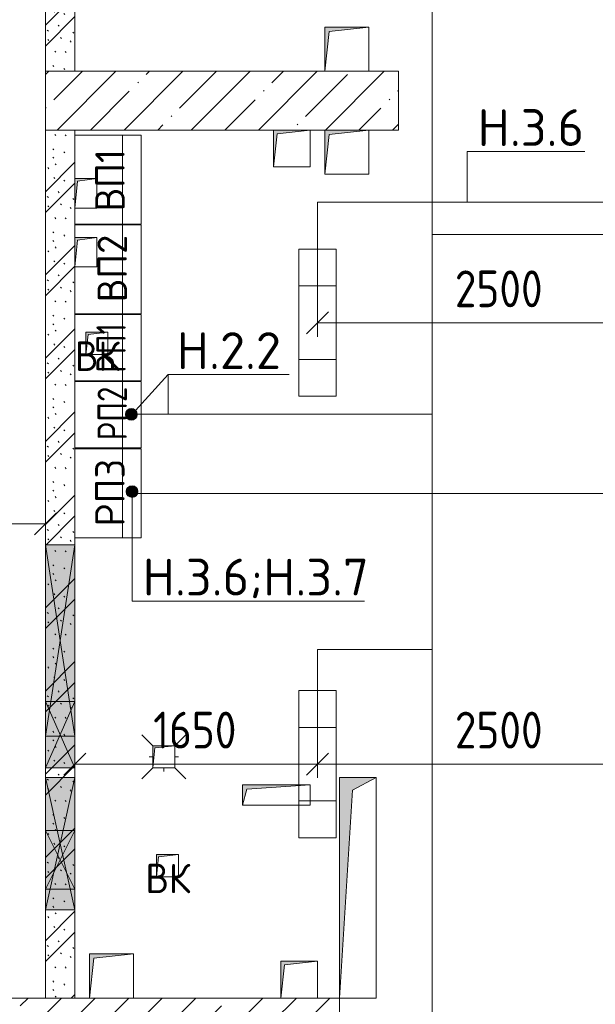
# Model space of a CAD drawing. Header units: millimetres. Extents: x -32229 to 170644, y -13689 to 125138.
# Tile 163 of 208: x 30960 to 34875, y 97808 to 104500. Entities that reach past the tile are written whole.
import ezdxf

# ---------------------------------------------------------------- set-up
doc = ezdxf.new("R2010")
doc.units = ezdxf.units.MM
for name, color, linetype, lineweight in [('A-ANNO-DIMS', 7, 'Continuous', 9), ('A-ANNO-DIMS-200', 7, 'Continuous', 9), ('A-ANNO-NOTE', 7, 'Continuous', 18), ('A-DETL-GENF', 7, 'Continuous', 18), ('A-DETL-THIN', 7, 'Continuous', 9), ('A-GLAZ', 7, 'Continuous', 18), ('A-WALL-PATT', 7, 'Continuous', 40), ('G-ANNO-TEXT', 7, 'Continuous', 9), ('I-WALL', 7, 'Continuous', 18), ('M-EQPM', 7, 'Continuous', 18), ('P-SANR-FIXT', 7, 'Continuous', 18), ('S-COLS', 7, 'Continuous', 18)]:
    doc.layers.add(name, color=color, linetype=linetype, lineweight=lineweight)
doc.layers.add('A-DETL', color=7, linetype='Continuous', lineweight=9, true_color=0x00a600)
doc.styles.add('GOST Common', font='GOST_Common.ttf', dxfattribs={"height": 200})
doc.styles.add('GOST Common_2', font='GOST_Common.ttf', dxfattribs={"width": 0.8, "height": 200})
doc.styles.add('GOST Common_6', font='GOST_Common.ttf', dxfattribs={"width": 0.9, "height": 250})
doc.styles.add('ISOCPEUR', font='isocpeur.ttf', dxfattribs={"height": 250})
doc.dimstyles.new('ГОСТ_2_5_мм2', dxfattribs={"dimscale": 304.8, "dimtxt": 251.428749, "dimasz": 0.492126, "dimexe": 0.492126, "dimexo": 0.656168, "dimgap": 0.098425, "dimtad": 1, "dimdec": 0, "dimdsep": 46, "dimtxsty": 'GOST Common_6', "dimblk1": 'OBLIQUE', "dimblk2": 'OBLIQUE', "dimsah": 1, "dimcen": 0.09, "dimazin": 2, "dimtfac": 1, "dimtdec": 4, "dimtix": 1, "dimtmove": 0, "dimatfit": 3, "dimfxl": 1, "dimtvp": 1, "dimtolj": 1, "dimtzin": 0, "dimarcsym": 2})
doc.dimstyles.new('ГОСТ_2_5_мм2_1', dxfattribs={"dimscale": 304.8, "dimtxt": 251.428749, "dimasz": 0.492126, "dimexe": 0.492126, "dimexo": 0.656168, "dimgap": 0.098425, "dimtad": 1, "dimdec": 0, "dimdsep": 46, "dimtxsty": 'GOST Common_6', "dimblk1": 'OBLIQUE', "dimblk2": 'OBLIQUE', "dimsah": 1, "dimcen": 0.09, "dimazin": 2, "dimtfac": 1, "dimtdec": 4, "dimtix": 1, "dimtmove": 0, "dimatfit": 3, "dimfxl": 1, "dimtvp": 1, "dimtolj": 1, "dimtzin": 0, "dimarcsym": 2})
pattern_1 = [(135, (300.56, 377.28), (-565.6854, 6e-14), [10, -790]), (135, (349.8, 474.73), (-565.6854, 6e-14), [10, -790]), (135, (423.93, 473.06), (-565.6854, 6e-14), [10, -790]), (135, (229.92, 447.9), (-565.6854, 6e-14), [10, -790]), (135, (155.08, 447.9), (-565.6854, 6e-14), [10, -790]), (135, (114.9, 369.03), (-565.6854, 6e-14), [10, -790]), (135, (132.43, 285.8), (-565.6854, 6e-14), [10, -790]), (135, (214.66, 322), (-565.6854, 6e-14), [10, -790]), (135, (198.16, 261.88), (-565.6854, 6e-14), [10, -790]), (135, (45.2, 272.9), (-565.6854, 6e-14), [10, -790]), (135, (42.32, 336.16), (-565.6854, 6e-14), [10, -790]), (135, (92.26, 192.24), (-565.6854, 6e-14), [10, -790]), (135, (7.07, 149.2), (-565.6854, 6e-14), [10, -790]), (135, (80.6, 95.1), (-565.6854, 6e-14), [10, -790]), (135, (79.53, 36.94), (-565.6854, 6e-14), [10, -790]), (135, (153.87, 74.56), (-565.6854, 6e-14), [10, -790]), (135, (228.35, 124.8), (-565.6854, 6e-14), [10, -790]), (135, (279.75, 180.4), (-565.6854, 6e-14), [10, -790]), (135, (282.9, 31.63), (-565.6854, 6e-14), [10, -790]), (135, (377.38, 53.45), (-565.6854, 6e-14), [10, -790]), (135, (352.28, 102.7), (-565.6854, 6e-14), [10, -790]), (135, (354.05, 0), (-565.6854, 6e-14), [10, -790]), (135, (553.23, 16.45), (-565.6854, 6e-14), [10, -790]), (135, (542.38, 63.45), (-565.6854, 6e-14), [10, -790]), (135, (536.58, 239.3), (-565.6854, 6e-14), [10, -790]), (135, (475.85, 203.9), (-565.6854, 6e-14), [10, -790]), (135, (475.85, 316.54), (-565.6854, 6e-14), [10, -790]), (135, (520.8, 408.7), (-565.6854, 6e-14), [10, -790]), (135, (551.1, 470.8), (-565.6854, 6e-14), [10, -790]), (135, (235.25, 537.93), (-565.6854, 6e-14), [10, -790]), (135, (407.25, 547.65), (-565.6854, 6e-14), [10, -790]), (135, (94.5, 558.6), (-565.6854, 6e-14), [10, -790]), (135, (46.4, 532.3), (-565.6854, 6e-14), [10, -790]), (135, (85.56, 465.04), (-565.6854, 6e-14), [10, -790]), (135, (355.53, 181.14), (-565.6854, 6e-14), [10, -790]), (135, (362.23, 243.6), (-565.6854, 6e-14), [10, -790]), (135, (413.45, 344.1), (-565.6854, 6e-14), [10, -790]), (135, (286.3, 273.25), (-565.6854, 6e-14), [10, -790]), (135, (423.02, 263.72), (-565.6854, 6e-14), [10, -790]), (135, (162.94, 190.2), (-565.6854, 6e-14), [10, -790]), (135, (470.25, 120.93), (-565.6854, 6e-14), [10, -790]), (135, (484.48, 9.78), (-565.6854, 6e-14), [10, -790]), (45, (0, 212.13), (-565.6854, 0), []), (45, (212.13, 0), (-565.6854, 0), []), (45, (353.55, 0), (-565.6854, 0), []), (45, (0, 353.55), (-565.6854, 0), [])]
pattern_2 = [(45, (0, 0), (-228.0985, 228.0985), []), (45, (228.1, 0), (-228.0985, 228.0985), [403.225, -80.645, 6.706, -73.939])]

# ---------------------------------------------------------------- blocks, each defined once
blk = doc.blocks.new('АР_Отверстие прямоугольное - ОВВ-7410997--01 ЭО')
at = {"layer": 'A-GLAZ', "lineweight": 13, "true_color": 0xf0f0f0}
blk.add_hatch(color=7, dxfattribs=at).paths.add_polyline_path([(-525, -100), (775, -100), (775, 100), (-525, 100)])
at = {"layer": 'A-GLAZ', "color": 253, "lineweight": 5, "true_color": 0xaaaaaa}
for p, q in [((-525, 100), (-290, 63.8)), ((775, 100), (-290, -63.8)), ((-290, 63.8), (775, -100)), ((-290, -63.8), (-525, -100))]:
    blk.add_line(p, q, dxfattribs=at)
at = {"layer": 'A-GLAZ', "color": 253, "lineweight": 13, "true_color": 0xaaaaaa}
for p, q in [((-290, 100), (-525, 100)), ((-525, 100), (-525, -100)), ((-525, 100), (-525, -100)), ((775, 100), (-290, 100)), ((775, -100), (775, 100)), ((775, 100), (775, -100)), ((-525, -100), (-290, -100)), ((-290, -100), (775, -100))]:
    blk.add_line(p, q, dxfattribs=at)
blk = doc.blocks.new('АР_Канал вертикальный прямоугольный - ВК-5403405--01 ЭО')
at = {"layer": 'M-EQPM', "lineweight": 13, "true_color": 0xe2e2e2}
blk.add_hatch(color=254, dxfattribs=at).paths.add_polyline_path([(-75, -75), (-60, 60), (75, 75), (-75, 75)])
at = {"layer": 'M-EQPM', "color": 253, "lineweight": 13, "true_color": 0xaaaaaa}
for p, q in [((75, 75), (-75, 75)), ((-75, 75), (-75, -75)), ((75, 75), (-75, 75)), ((-75, 75), (-75, -75)), ((-75, -75), (-75, 75)), ((-75, 75), (75, 75)), ((-60, 60), (75, 75)), ((-60, 60), (75, 75)), ((75, -75), (75, 75)), ((75, 75), (75, -75)), ((-75, -75), (-60, 60)), ((-75, -75), (-60, 60)), ((-75, -75), (75, -75)), ((75, -75), (-75, -75))]:
    blk.add_line(p, q, dxfattribs=at)
blk = doc.blocks.new('АР_Отверстие прямоугольное - ОВВ-5457582--01 ЭО')
at = {"layer": 'A-GLAZ', "lineweight": 13, "true_color": 0xf0f0f0}
blk.add_hatch(color=7, dxfattribs=at).paths.add_polyline_path([(350, 100), (-100, 100), (-100, -100), (350, -100)])
at = {"layer": 'A-GLAZ', "color": 253, "lineweight": 5, "true_color": 0xaaaaaa}
for p, q in [((350, 100), (-100, -100)), ((-100, 100), (350, -100))]:
    blk.add_line(p, q, dxfattribs=at)
at = {"layer": 'A-GLAZ', "color": 253, "lineweight": 13, "true_color": 0xaaaaaa}
for p, q in [((350, 100), (-100, 100)), ((-100, 100), (-100, -100)), ((-100, 100), (-100, -100)), ((350, -100), (350, 100)), ((350, 100), (350, -100)), ((-100, -100), (350, -100))]:
    blk.add_line(p, q, dxfattribs=at)
blk = doc.blocks.new('АР_Отверстие прямоугольное - ВК-4080954--01 ЭО')
at = {"layer": 'A-GLAZ', "lineweight": 13, "true_color": 0xf0f0f0}
blk.add_hatch(color=7, dxfattribs=at).paths.add_polyline_path([(575, 100), (-325, 100), (-325, -100), (575, -100)])
at = {"layer": 'A-GLAZ', "color": 253, "lineweight": 5, "true_color": 0xaaaaaa}
for p, q in [((575, 100), (-325, -100)), ((-325, 100), (575, -100))]:
    blk.add_line(p, q, dxfattribs=at)
at = {"layer": 'A-GLAZ', "color": 253, "lineweight": 13, "true_color": 0xaaaaaa}
for p, q in [((575, 100), (-325, 100)), ((-325, 100), (-325, -100)), ((-325, 100), (-325, -100)), ((575, -100), (575, 100)), ((575, 100), (575, -100)), ((-325, -100), (575, -100))]:
    blk.add_line(p, q, dxfattribs=at)
blk = doc.blocks.new('АР_Трап - 100-100-2797955--01 ЭО')
at = {"layer": 'P-SANR-FIXT', "color": 253, "lineweight": 13, "true_color": 0xaaaaaa}
for p, q in [((-75, 75), (-150, 150)), ((75, 75), (150, 150)), ((0, 75), (0, 100)), ((-100, 0), (-75, 0)), ((75, 0), (100, 0)), ((-75, -75), (-150, -150)), ((0, -100), (0, -75)), ((75, -75), (150, -150))]:
    blk.add_line(p, q, dxfattribs=at)
blk = doc.blocks.new('АР_Отверстие прямоугольное - ВК-7411135--01 ЭО')
at = {"layer": 'A-GLAZ', "lineweight": 13, "true_color": 0xf0f0f0}
blk.add_hatch(color=7, dxfattribs=at).paths.add_polyline_path([(-75, -100), (325, -100), (325, 100), (-75, 100)])
at = {"layer": 'A-GLAZ', "color": 253, "lineweight": 5, "true_color": 0xaaaaaa}
for p, q in [((325, 100), (-75, -100)), ((-75, 100), (325, -100))]:
    blk.add_line(p, q, dxfattribs=at)
at = {"layer": 'A-GLAZ', "color": 253, "lineweight": 13, "true_color": 0xaaaaaa}
for p, q in [((325, 100), (-75, 100)), ((-75, 100), (-75, -100)), ((-75, 100), (-75, -100)), ((325, -100), (325, 100)), ((325, 100), (325, -100)), ((-75, -100), (325, -100))]:
    blk.add_line(p, q, dxfattribs=at)
blk = doc.blocks.new('АР_Канал вертикальный прямоугольный - ВК-6387979--01 ЭО')
at = {"layer": 'M-EQPM', "lineweight": 13, "true_color": 0xe2e2e2}
blk.add_hatch(color=254, dxfattribs=at).paths.add_polyline_path([(-125, -750), (-37.5, 662.5), (125, 750), (-125, 750), (-125, -489.5)])
at = {"layer": 'M-EQPM', "color": 253, "lineweight": 13, "true_color": 0xaaaaaa}
for p, q in [((125, 750), (-125, 750)), ((-125, 750), (-125, -750)), ((125, 750), (-125, 750)), ((-125, 750), (-125, -750)), ((-125, -750), (-125, 750)), ((-125, 750), (125, 750)), ((-37.5, 662.5), (125, 750)), ((-37.5, 662.5), (125, 750)), ((125, -750), (125, 750)), ((125, 750), (125, -750)), ((-125, -750), (-37.5, 662.5)), ((-125, -750), (-37.5, 662.5)), ((-125, -750), (125, -750)), ((125, -750), (-125, -750))]:
    blk.add_line(p, q, dxfattribs=at)
blk = doc.blocks.new('АР_Канал вертикальный прямоугольный - ВК-6387307--01 ЭО')
at = {"layer": 'M-EQPM', "lineweight": 13, "true_color": 0xe2e2e2}
blk.add_hatch(color=254, dxfattribs=at).paths.add_polyline_path([(-125, -125), (-100, 100), (125, 125), (-125, 125)])
at = {"layer": 'M-EQPM', "color": 253, "lineweight": 13, "true_color": 0xaaaaaa}
for p, q in [((125, 125), (-125, 125)), ((-125, 125), (-125, -125)), ((125, 125), (-125, 125)), ((-125, 125), (-125, -125)), ((-125, -125), (-125, 125)), ((-125, 125), (125, 125)), ((-125, -125), (-100, 100)), ((-125, -125), (-100, 100)), ((-100, 100), (125, 125)), ((-100, 100), (125, 125)), ((125, -125), (125, 125)), ((125, 125), (125, -125)), ((-125, -125), (125, -125)), ((125, -125), (-125, -125))]:
    blk.add_line(p, q, dxfattribs=at)
blk = doc.blocks.new('АР_Канал вертикальный прямоугольный - ВК-6387322--01 ЭО')
at = {"layer": 'M-EQPM', "lineweight": 13, "true_color": 0xe2e2e2}
blk.add_hatch(color=254, dxfattribs=at).paths.add_polyline_path([(-150, -150), (-120, 120), (150, 150), (-150, 150)])
at = {"layer": 'M-EQPM', "color": 253, "lineweight": 13, "true_color": 0xaaaaaa}
for p, q in [((150, 150), (-150, 150)), ((-150, 150), (-150, -150)), ((150, 150), (-150, 150)), ((-150, 150), (-150, -150)), ((-150, -150), (-150, 150)), ((-150, 150), (150, 150)), ((-120, 120), (150, 150)), ((-120, 120), (150, 150)), ((150, -150), (150, 150)), ((150, 150), (150, -150)), ((-150, -150), (-120, 120)), ((-150, -150), (-120, 120)), ((-150, -150), (150, -150)), ((150, -150), (-150, -150))]:
    blk.add_line(p, q, dxfattribs=at)
blk = doc.blocks.new('АР_Канал вертикальный прямоугольный - ВК-5351649--01 ЭО')
at = {"layer": 'M-EQPM', "lineweight": 13, "true_color": 0xe2e2e2}
blk.add_hatch(color=254, dxfattribs=at).paths.add_polyline_path([(-75, -75), (-60, 60), (75, 75), (-75, 75)])
at = {"layer": 'M-EQPM', "color": 253, "lineweight": 13, "true_color": 0xaaaaaa}
for p, q in [((75, 75), (-75, 75)), ((-75, 75), (-75, -75)), ((75, 75), (-75, 75)), ((-75, 75), (-75, -75)), ((-75, -75), (-75, 75)), ((-75, 75), (75, 75)), ((-60, 60), (75, 75)), ((-60, 60), (75, 75)), ((75, -75), (75, 75)), ((75, 75), (75, -75)), ((-75, -75), (-60, 60)), ((-75, -75), (-60, 60)), ((-75, -75), (75, -75)), ((75, -75), (-75, -75))]:
    blk.add_line(p, q, dxfattribs=at)
blk = doc.blocks.new('АР_Канал вертикальный прямоугольный - ВК-6387728--01 ЭО')
at = {"layer": 'M-EQPM', "lineweight": 13, "true_color": 0xe2e2e2}
blk.add_hatch(color=254, dxfattribs=at).paths.add_polyline_path([(-75, -75), (-60, 60), (75, 75), (-75, 75)])
at = {"layer": 'M-EQPM', "color": 253, "lineweight": 13, "true_color": 0xaaaaaa}
for p, q in [((75, 75), (-75, 75)), ((-75, 75), (-75, -75)), ((75, 75), (-75, 75)), ((-75, 75), (-75, -75)), ((-75, -75), (-75, 75)), ((-75, 75), (75, 75)), ((-60, 60), (75, 75)), ((-60, 60), (75, 75)), ((75, -75), (75, 75)), ((75, 75), (75, -75)), ((-75, -75), (-60, 60)), ((-75, -75), (-60, 60)), ((-75, -75), (75, -75)), ((75, -75), (-75, -75))]:
    blk.add_line(p, q, dxfattribs=at)
blk = doc.blocks.new('АР_Канал вертикальный прямоугольный - ЭОМ-5776254--01 ЭО')
at = {"layer": 'M-EQPM', "lineweight": 13, "true_color": 0xe2e2e2}
blk.add_hatch(color=254, dxfattribs=at).paths.add_polyline_path([(-75, -100), (-57.5, 82.5), (75, 100), (-75, 100)])
at = {"layer": 'M-EQPM', "color": 253, "lineweight": 13, "true_color": 0xaaaaaa}
for p, q in [((75, 100), (-75, 100)), ((-75, 100), (-75, -100)), ((75, 100), (-75, 100)), ((-75, 100), (-75, -100)), ((-75, -100), (-75, 100)), ((-75, 100), (75, 100)), ((-75, -100), (-57.5, 82.5)), ((-75, -100), (-57.5, 82.5)), ((-57.5, 82.5), (75, 100)), ((-57.5, 82.5), (75, 100)), ((75, -100), (75, 100)), ((75, 100), (75, -100)), ((-75, -100), (75, -100)), ((75, -100), (-75, -100))]:
    blk.add_line(p, q, dxfattribs=at)
blk = doc.blocks.new('АР_Канал вертикальный прямоугольный - О-6387982--01 ЭО')
at = {"layer": 'M-EQPM', "lineweight": 13, "true_color": 0xe2e2e2}
blk.add_hatch(color=254, dxfattribs=at).paths.add_polyline_path([(-230, -70), (-200, 40), (230, 70), (-230, 70)])
at = {"layer": 'M-EQPM', "color": 253, "lineweight": 13, "true_color": 0xaaaaaa}
for p, q in [((230, 70), (-230, 70)), ((-230, 70), (-230, -70)), ((230, 70), (-230, 70)), ((-230, 70), (-230, -70)), ((-230, -70), (-230, 70)), ((-230, 70), (230, 70)), ((-200, 40), (230, 70)), ((-200, 40), (230, 70)), ((230, -70), (230, 70)), ((230, 70), (230, -70)), ((-230, -70), (-200, 40)), ((-230, -70), (-200, 40)), ((-230, -70), (230, -70)), ((230, -70), (-230, -70))]:
    blk.add_line(p, q, dxfattribs=at)
blk = doc.blocks.new('Наметкина 10_РД_АР_П_rvt-1--01 ЭО')
at = {"layer": 'A-WALL-PATT', "lineweight": 5, "true_color": 0xaaaaaa}
h = blk.add_hatch(dxfattribs=at)
h.set_pattern_fill('FP_6', color=253, style=0, pattern_type=2)
h.set_pattern_definition(pattern_1)
h.paths.add_polyline_path([(31335.3, 104150), (31335.3, 110050), (31135.3, 110050), (31135.3, 104150)])
h = blk.add_hatch(dxfattribs=at)
h.set_pattern_fill('FP_6', color=253, style=0, pattern_type=2)
h.set_pattern_definition(pattern_1)
h.paths.add_polyline_path([(31335.3, 97850), (31335.3, 103750), (31135.3, 103750), (31135.3, 97850)])
at = {"layer": 'S-COLS', "lineweight": 5, "true_color": 0xaaaaaa}
h = blk.add_hatch(dxfattribs=at)
h.set_pattern_fill('FP_1', color=253, style=0, pattern_type=2)
h.set_pattern_definition(pattern_2)
h.paths.add_polyline_path([(31135.3, 103750), (33535.3, 103750), (33535.3, 104150), (31135.3, 104150), (31135.3, 103893.1)])
h = blk.add_hatch(dxfattribs=at)
h.set_pattern_fill('FP_1', color=253, style=0, pattern_type=2)
h.set_pattern_definition(pattern_2)
h.paths.add_polyline_path([(33135.3, 97450), (33135.3, 97850), (30735.3, 97850), (30735.3, 97450), (32985.3, 97450)])
at = {"layer": 'I-WALL', "color": 253, "lineweight": 13, "true_color": 0xaaaaaa}
for p, q in [((31135.3, 105050), (31135.3, 104150)), ((31335.3, 104150), (31335.3, 105050)), ((31135.3, 104150), (31335.3, 104150)), ((31135.3, 103750), (31135.3, 100930)), ((31335.3, 103750), (31135.3, 103750)), ((31335.3, 103420), (31335.3, 103750)), ((31335.3, 103020), (31335.3, 103220)), ((31335.3, 100930), (31335.3, 102820)), ((31135.3, 100930), (31135.3, 99865)), ((31335.3, 99865), (31335.3, 100930)), ((31135.3, 99865), (31135.3, 99630)), ((31335.3, 99630), (31335.3, 99865)), ((31135.3, 99630), (31135.3, 99415)), ((31335.3, 99415), (31335.3, 99630)), ((31135.3, 99415), (31135.3, 99350)), ((31335.3, 99350), (31335.3, 99415)), ((31135.3, 99350), (31135.3, 98990)), ((31335.3, 98990), (31335.3, 99350)), ((31135.3, 98990), (31135.3, 98590)), ((31335.3, 98590), (31335.3, 98990)), ((31135.3, 98590), (31135.3, 98450)), ((31335.3, 98450), (31335.3, 98590)), ((31135.3, 98450), (31135.3, 97850)), ((31335.3, 97850), (31335.3, 98450)), ((31135.3, 97850), (31335.3, 97850))]:
    blk.add_line(p, q, dxfattribs=at)
at = {"layer": 'S-COLS', "color": 253, "lineweight": 15, "true_color": 0xaaaaaa}
for p, q in [((33035.3, 104150), (31135.3, 104150)), ((31135.3, 104150), (31135.3, 103750)), ((33535.3, 104150), (33335.3, 104150)), ((33535.3, 103750), (33535.3, 104150)), ((31135.3, 103750), (32685.3, 103750)), ((32935.3, 103750), (33035.3, 103750)), ((33335.3, 103750), (33535.3, 103750)), ((31435.3, 97850), (30735.3, 97850)), ((32735.3, 97850), (31735.3, 97850)), ((33135.3, 97850), (32985.3, 97850)), ((33135.3, 97450), (33135.3, 97850))]:
    blk.add_line(p, q, dxfattribs=at)
at = {"layer": 'A-GLAZ', "color": 253, "lineweight": 13, "true_color": 0xaaaaaa}
for name, p, rotation in [('АР_Отверстие прямоугольное - ОВВ-7410997--01 ЭО', (31235.3, 100155), 89.99999999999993), ('АР_Отверстие прямоугольное - ОВВ-5457582--01 ЭО', (31235.3, 99765), 269.9999999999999), ('АР_Отверстие прямоугольное - ВК-4080954--01 ЭО', (31235.3, 99025), 269.9999999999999), ('АР_Отверстие прямоугольное - ВК-7411135--01 ЭО', (31235.3, 98665), 89.99999999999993)]:
    blk.add_blockref(name, p, dxfattribs=dict(at, rotation=rotation))
at = {"layer": 'M-EQPM', "color": 253, "lineweight": 13, "true_color": 0xaaaaaa}
for name, p in [('АР_Канал вертикальный прямоугольный - ВК-6387322--01 ЭО', (33185.3, 104300)), ('АР_Канал вертикальный прямоугольный - ВК-6387307--01 ЭО', (32810.3, 103625)), ('АР_Канал вертикальный прямоугольный - ВК-6387322--01 ЭО', (33185.3, 103600)), ('АР_Канал вертикальный прямоугольный - ЭОМ-5776254--01 ЭО', (31410.3, 103320)), ('АР_Канал вертикальный прямоугольный - ЭОМ-5776254--01 ЭО', (31410.3, 102920)), ('АР_Канал вертикальный прямоугольный - ВК-5351649--01 ЭО', (31485.3, 102300)), ('АР_Канал вертикальный прямоугольный - ВК-5403405--01 ЭО', (31940.3, 99490)), ('АР_Канал вертикальный прямоугольный - ВК-6387979--01 ЭО', (33260.3, 98600)), ('АР_Канал вертикальный прямоугольный - О-6387982--01 ЭО', (32705.3, 99230)), ('АР_Канал вертикальный прямоугольный - ВК-6387728--01 ЭО', (31965.3, 98750)), ('АР_Канал вертикальный прямоугольный - ВК-6387322--01 ЭО', (31585.3, 98000)), ('АР_Канал вертикальный прямоугольный - ВК-6387307--01 ЭО', (32860.3, 97975))]:
    blk.add_blockref(name, p, dxfattribs=at)
at = {"layer": 'P-SANR-FIXT', "color": 253, "lineweight": 13, "true_color": 0xaaaaaa}
blk.add_blockref('АР_Трап - 100-100-2797955--01 ЭО', (31940.3, 99490), dxfattribs=at)
at = {"layer": 'A-ANNO-NOTE', "color": 253, "lineweight": 5, "true_color": 0xaaaaaa, "char_height": 200, "width": 344, "attachment_point": 5, "line_spacing_factor": 1.022766, "style": 'GOST Common'}
for insert in [(31488.1, 102212.7), (31968.1, 98662.7)]:
    blk.add_mtext('\\pt2540,5080,7620,10160,12700,15240,17780,20320,22860,25400,27940,30480,33020,35560,38100,40640,43180,45720,48260,50800,53340,55880,58420,60960,63500,66040,68580,71120,73660,76200,78740,81280;ВК', dxfattribs=dict(at, insert=insert))
blk = doc.blocks.new('DIMBLOCK189--01 ЭО')
at = {"layer": 'A-ANNO-DIMS-200'}
for p, q in [((28134.9, 101003.2), (28134.9, 101223.1)), ((31135.3, 100979.1), (31135.3, 101223.1)), ((28134.9, 101073.1), (28209.9, 101148.1)), ((31135.3, 101073.1), (31210.3, 101148.1)), ((28134.9, 101073.1), (28059.9, 100998.1)), ((28134.9, 101073.1), (31135.3, 101073.1)), ((28134.9, 101073.1), (28134.9, 101003.2)), ((31135.3, 101073.1), (31060.3, 100998.1)), ((31135.3, 101073.1), (31135.3, 100979.1))]:
    blk.add_line(p, q, dxfattribs=at)
at = {"layer": 'A-ANNO-DIMS-200', "color": 0, "insert": (29319.7, 101429.8), "char_height": 250, "width": 756.843, "attachment_point": 1, "line_spacing_factor": 1.022761, "style": 'GOST Common_6'}
blk.add_mtext('3000', dxfattribs=at)
blk = doc.blocks.new('_Oblique')
at = {"color": 0, "linetype": 'ByBlock', "lineweight": -2}
blk.add_line((-0.5, -0.5), (0.5, 0.5), dxfattribs=at)
blk = doc.blocks.new('DIMBLOCK331--01 ЭО')
at = {"layer": 'A-ANNO-DIMS-200'}
for p, q in [((32985, 102344.9), (32985, 102588.9)), ((35485, 102344.9), (35485, 102588.9)), ((32985, 102438.9), (33060, 102513.9)), ((35485, 102438.9), (35560, 102513.9)), ((32985, 102438.9), (32910, 102363.9)), ((32985, 102438.9), (35485, 102438.9)), ((32985, 102438.9), (32985, 102344.9)), ((35485, 102438.9), (35410, 102363.9)), ((35485, 102438.9), (35485, 102344.9))]:
    blk.add_line(p, q, dxfattribs=at)
at = {"layer": 'A-ANNO-DIMS-200', "color": 0, "insert": (33919.6, 102795.6), "char_height": 250, "width": 756.843, "attachment_point": 1, "line_spacing_factor": 1.022761, "style": 'GOST Common_6'}
blk.add_mtext('2500', dxfattribs=at)
blk = doc.blocks.new('DIMBLOCK332--01 ЭО')
at = {"layer": 'A-ANNO-DIMS-200'}
for p, q in [((31335.3, 99345.8), (31335.3, 99589.7)), ((32985, 99345.8), (32985, 99589.7)), ((31335.3, 99439.7), (31410.3, 99514.7)), ((32985, 99439.7), (33060, 99514.7)), ((31335.3, 99439.7), (31260.3, 99364.7)), ((31335.3, 99439.7), (32985, 99439.7)), ((31335.3, 99439.7), (31335.3, 99345.8)), ((32985, 99439.7), (32910, 99364.7)), ((32985, 99439.7), (32985, 99345.8))]:
    blk.add_line(p, q, dxfattribs=at)
at = {"layer": 'A-ANNO-DIMS-200', "color": 0, "insert": (31868.2, 99796.4), "char_height": 250, "width": 700.591, "attachment_point": 1, "line_spacing_factor": 1.022761, "style": 'GOST Common_6'}
blk.add_mtext('1650', dxfattribs=at)
blk = doc.blocks.new('DIMBLOCK333--01 ЭО')
at = {"layer": 'A-ANNO-DIMS-200'}
for p, q in [((32985, 99345.8), (32985, 99589.7)), ((35485, 99345.8), (35485, 99589.7)), ((32985, 99439.7), (33060, 99514.7)), ((35485, 99439.7), (35560, 99514.7)), ((32985, 99439.7), (32910, 99364.7)), ((32985, 99439.7), (35485, 99439.7)), ((32985, 99439.7), (32985, 99345.8)), ((35485, 99439.7), (35410, 99364.7)), ((35485, 99439.7), (35485, 99345.8))]:
    blk.add_line(p, q, dxfattribs=at)
at = {"layer": 'A-ANNO-DIMS-200', "color": 0, "insert": (33919.6, 99796.4), "char_height": 250, "width": 756.843, "attachment_point": 1, "line_spacing_factor": 1.022761, "style": 'GOST Common_6'}
blk.add_mtext('2500', dxfattribs=at)

msp = doc.modelspace()

# ---------------------------------------------------------------- hatches: boundary and pattern name
at = {"layer": 'A-DETL-GENF', "true_color": 0x0000ff}
msp.add_hatch(color=5, dxfattribs=at).paths.add_polyline_path([(31719.5, 101777.3), (31729.8, 101778.6), (31739.5, 101782.6), (31747.8, 101789), (31754.1, 101797.3), (31758.1, 101806.9), (31759.5, 101817.3), (31758.1, 101827.6), (31754.1, 101837.3), (31747.8, 101845.5), (31739.5, 101851.9), (31729.8, 101855.9), (31719.5, 101857.3), (31709.1, 101855.9), (31699.5, 101851.9), (31691.2, 101845.5), (31684.8, 101837.3), (31680.8, 101827.6), (31679.5, 101817.3), (31680.8, 101806.9), (31684.8, 101797.3), (31691.2, 101789), (31699.5, 101782.6), (31709.1, 101778.6)])
at = {"layer": 'A-DETL-GENF', "true_color": 0xff0000}
msp.add_hatch(color=1, dxfattribs=at).paths.add_polyline_path([(31724.5, 101252.6), (31734.8, 101253.9), (31744.5, 101257.9), (31752.8, 101264.3), (31759.1, 101272.6), (31763.1, 101282.2), (31764.5, 101292.6), (31763.1, 101302.9), (31759.1, 101312.6), (31752.8, 101320.9), (31744.5, 101327.2), (31734.8, 101331.2), (31724.5, 101332.6), (31714.1, 101331.2), (31704.5, 101327.2), (31696.2, 101320.9), (31689.8, 101312.6), (31685.8, 101302.9), (31684.5, 101292.6), (31685.8, 101282.2), (31689.8, 101272.6), (31696.2, 101264.3), (31704.5, 101257.9), (31714.1, 101253.9)])

# ---------------------------------------------------------------- linework, layer by layer
at = {"layer": 'A-ANNO-NOTE', "color": 5, "lineweight": 9, "true_color": 0x0000ff}
for p, q in [((31335.7, 103714.2), (31335.7, 103109.3)), ((31785.3, 103714.2), (31335.7, 103714.2)), ((31659.4, 103714.2), (31659.4, 103109.3)), ((31785.3, 103109.3), (31785.3, 103714.2)), ((31335.7, 103109.3), (31785.3, 103109.3)), ((31335.7, 103106.3), (31335.7, 102501.4)), ((31785.3, 103106.3), (31335.7, 103106.3)), ((31659.4, 103106.3), (31659.4, 102501.4)), ((31785.3, 102501.4), (31785.3, 103106.3)), ((31335.7, 102501.4), (31785.3, 102501.4)), ((31335.7, 102496.7), (31335.7, 102044.8)), ((31785.3, 102496.7), (31335.7, 102496.7)), ((31659.4, 102496.7), (31659.4, 102044.8)), ((31785.3, 102044.8), (31785.3, 102496.7)), ((31335.7, 102044.8), (31785.3, 102044.8)), ((31335.7, 102040.7), (31335.7, 101588.8)), ((31785.3, 102040.7), (31335.7, 102040.7)), ((31659.4, 102040.7), (31659.4, 101588.8)), ((31785.3, 101588.8), (31785.3, 102040.7)), ((31335.7, 101588.8), (31785.3, 101588.8)), ((32858.7, 98940), (32858.7, 99940)), ((32858.7, 99940), (33111.4, 99940)), ((33111.4, 99940), (33111.4, 98940)), ((32858.7, 99690), (33111.4, 99690)), ((33111.4, 99190), (32858.7, 99190)), ((33111.4, 98940), (32858.7, 98940))]:
    msp.add_line(p, q, dxfattribs=at)
at = {"layer": 'A-ANNO-NOTE', "color": 1, "lineweight": 9, "true_color": 0xff0000}
for p, q in [((32858.7, 101940), (32858.7, 102940)), ((32858.7, 102940), (33111.4, 102940)), ((33111.4, 102940), (33111.4, 101940)), ((32858.7, 102690), (33111.4, 102690)), ((33111.4, 102190), (32858.7, 102190)), ((33111.4, 101940), (32858.7, 101940)), ((31335.7, 101582.2), (31335.7, 100977.3)), ((31785.3, 101582.2), (31335.7, 101582.2)), ((31659.4, 101582.2), (31659.4, 100977.3)), ((31785.3, 100977.3), (31785.3, 101582.2)), ((31335.7, 100977.3), (31785.3, 100977.3))]:
    msp.add_line(p, q, dxfattribs=at)
at = {"layer": 'A-DETL', "color": 5, "true_color": 0x0000ff}
for p, q in [((33765.3, 97105.2), (33765.3, 113665)), ((35484.7, 103040), (33765.3, 103040)), ((33765.3, 101818.5), (31725.3, 101818.5)), ((32985, 99439.7), (32985, 100219.7)), ((32985, 100219.7), (33765.3, 100219.7))]:
    msp.add_line(p, q, dxfattribs=at)
at = {"layer": 'A-DETL', "color": 1, "true_color": 0xff0000}
for p, q in [((32985, 102438.9), (32985, 103260)), ((32985, 103260), (35027.8, 103260)), ((31725.3, 101278.5), (35027.8, 101278.5))]:
    msp.add_line(p, q, dxfattribs=at)
for start, end in [(0, 180), (180, 0)]:
    msp.add_arc((31724.5, 101292.6), 40, start, end, dxfattribs=at)
at = {"layer": 'A-DETL-THIN'}
for p, q in [((34002.7, 103603.3), (34802.7, 103603.3)), ((34002.7, 103603.3), (34002.7, 103260)), ((31725.3, 101818.5), (31969.8, 102087.3)), ((31969.8, 102087.3), (32793.4, 102087.3)), ((31969.8, 102087.3), (31969.8, 101818.5)), ((31725.3, 101278.5), (31725.3, 100547.9)), ((31725.3, 100547.9), (33305.3, 100547.9))]:
    msp.add_line(p, q, dxfattribs=at)
for start, end in [(0, 180), (180, 0)]:
    msp.add_arc((31719.5, 101817.3), 40, start, end, dxfattribs=at)

# ---------------------------------------------------------------- block references
at = {"lineweight": 5}
msp.add_blockref('Наметкина 10_РД_АР_П_rvt-1--01 ЭО', (0, 0), dxfattribs=at)

# ---------------------------------------------------------------- texts
at = {"layer": 'A-ANNO-NOTE', "color": 5, "lineweight": 9, "true_color": 0x0000ff, "char_height": 200, "attachment_point": 5, "rotation": 90, "line_spacing_factor": 1.022766}
for s, insert, width, style in [('\\pt2,4,6,8,10,12,14,16,18,20,22,24,26,28,30,32,34,36,38,40,42,44,46,48,50,52,54,56,58,60,62,64;ВП1', (31574, 103409.3), 1032, 'GOST Common'), ('\\pt2,4,6,8,10,12,14,16,18,20,22,24,26,28,30,32,34,36,38,40,42,44,46,48,50,52,54,56,58,60,62,64;ВП2', (31589.7, 102808.8), 1032, 'GOST Common'), ('\\pt1.6,3.2,4.8,6.4,8,9.6,11.2,12.8,14.4,16,17.6,19.2,20.8,22.4,24,25.6,27.2,28.8,30.4,32,33.6,35.2,36.8,38.4,40,41.6,43.2,44.8,46.4,48,49.6,51.2;РП1', (31581.9, 102268.6), 1270.4, 'GOST Common_2'), ('\\pt1.6,3.2,4.8,6.4,8,9.6,11.2,12.8,14.4,16,17.6,19.2,20.8,22.4,24,25.6,27.2,28.8,30.4,32,33.6,35.2,36.8,38.4,40,41.6,43.2,44.8,46.4,48,49.6,51.2;РП2', (31589.7, 101823.4), 1270.4, 'GOST Common_2')]:
    msp.add_mtext(s, dxfattribs=dict(at, insert=insert, width=width, style=style))
at = {"layer": 'A-ANNO-NOTE', "color": 1, "lineweight": 9, "true_color": 0xff0000, "insert": (31574, 101285.1), "char_height": 200, "width": 1032, "attachment_point": 5, "rotation": 90, "line_spacing_factor": 1.022766, "style": 'GOST Common'}
msp.add_mtext('\\pt2,4,6,8,10,12,14,16,18,20,22,24,26,28,30,32,34,36,38,40,42,44,46,48,50,52,54,56,58,60,62,64;РП3', dxfattribs=at)
at = {"layer": 'G-ANNO-TEXT', "char_height": 250, "attachment_point": 1, "line_spacing_factor": 1.139951, "style": 'ISOCPEUR'}
for s, insert, width in [('\\pt600,1200,1800,2400,3000,3600,4200,4800,5400,6000,6600,7200,7800,8400,9000,9600,10200,10800,11400,12000,12600,13200,13800,14400,15000,15600,16200,16800,17400,18000,18600,19200;Н.3.6', (34072.5, 103891.9), 742), ('\\pt600,1200,1800,2400,3000,3600,4200,4800,5400,6000,6600,7200,7800,8400,9000,9600,10200,10800,11400,12000,12600,13200,13800,14400,15000,15600,16200,16800,17400,18000,18600,19200;Н.2.2', (32026.9, 102375.9), 742), ('\\pt600,1200,1800,2400,3000,3600,4200,4800,5400,6000,6600,7200,7800,8400,9000,9600,10200,10800,11400,12000,12600,13200,13800,14400,15000,15600,16200,16800,17400,18000,18600,19200;Н.3.6;Н.3.7', (31795.1, 100836.5), 1534)]:
    msp.add_mtext(s, dxfattribs=dict(at, insert=insert, width=width))

# ---------------------------------------------------------------- dimensions: what is measured, and where the dimension line sits
at = {"layer": 'A-ANNO-DIMS'}
for base, p1, p2, dimstyle, override, picture, middle in [((35485, 102438.9), (32985, 102544.9), (35485, 102544.9), 'ГОСТ_2_5_мм2_1', {"dimpost": '<>', "dimfxl": 2500}, 'DIMBLOCK331--01 ЭО', (34235, 102593.9)), ((31135.3, 101073.1), (28134.9, 100803.2), (31135.3, 101179.1), 'ГОСТ_2_5_мм2', {"dimpost": '<>', "dimfxl": 3023.882508}, 'DIMBLOCK189--01 ЭО', (29635.1, 101228.1)), ((32985, 99439.7), (31335.3, 99545.8), (32985, 99545.8), 'ГОСТ_2_5_мм2_1', {"dimpost": '<>', "dimfxl": 1649.688763}, 'DIMBLOCK332--01 ЭО', (32160.1, 99594.7)), ((35485, 99439.7), (32985, 99545.8), (35485, 99545.8), 'ГОСТ_2_5_мм2_1', {"dimpost": '<>', "dimfxl": 2500}, 'DIMBLOCK333--01 ЭО', (34235, 99594.7))]:
    dim = msp.add_linear_dim(base=base, p1=p1, p2=p2, dimstyle=dimstyle, override=override, dxfattribs=at)
    dim.commit()
    dim.dimension.update_dxf_attribs({"geometry": picture, "text_midpoint": middle})

doc.saveas('drawing.dxf')
